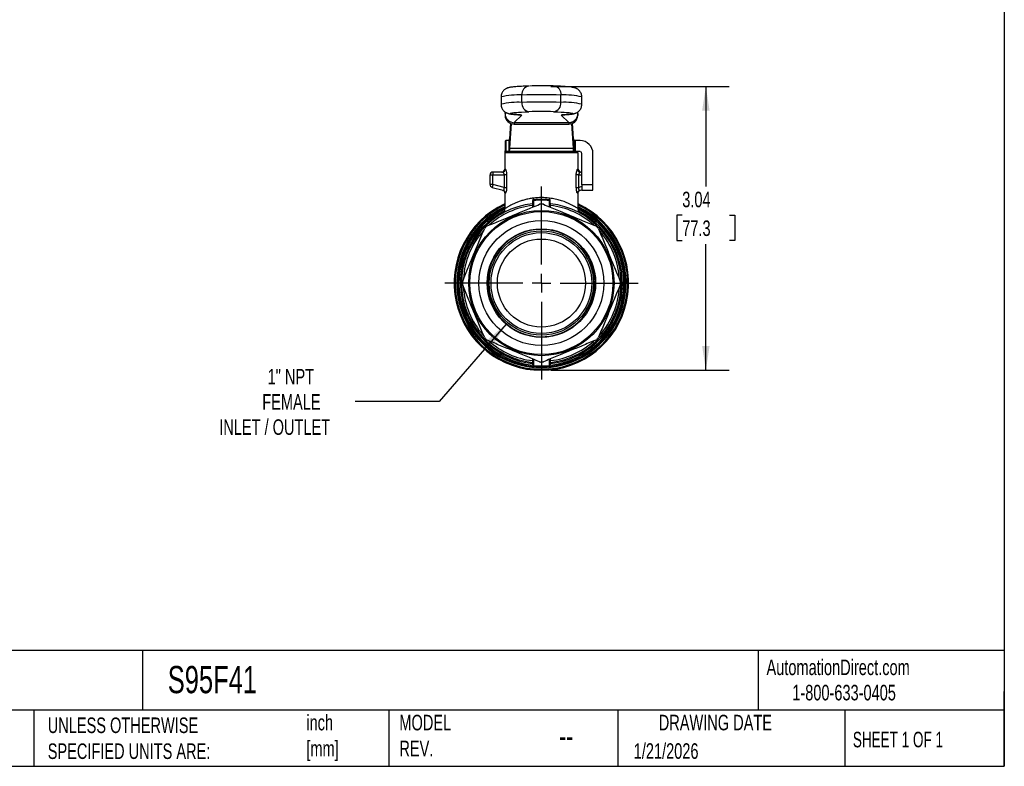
# Model space of a CAD drawing. Header units: inches. Extents: x 0.5 to 21.5, y 0.5 to 16.5.
# Tile 7 of 11: x 10.9 to 21.5, y 0.5 to 8.5. Entities that reach past the tile are written whole.
import ezdxf

# ---------------------------------------------------------------- set-up
doc = ezdxf.new("R2010")
doc.units = ezdxf.units.IN
doc.header["$LTSCALE"] = 2
doc.header["$MEASUREMENT"] = 0
doc.linetypes.add('SLD-Center', pattern=[0.75, 0.6, -0.05, 0.05, -0.05])
doc.linetypes.add('SLD-Solid', pattern=[0])
doc.layers.add('CENTER', color=40, linetype='SLD-Center')
doc.layers.add('DIMENSIONS', color=140, linetype='SLD-Solid', lineweight=25)
doc.layers.add('TEXT', color=140, linetype='SLD-Solid', lineweight=25)
doc.styles.add('SLDTEXTSTYLE0', font='TXT', dxfattribs={"width": 0.7})
doc.styles.add('SLDTEXTSTYLE1', font='TXT', dxfattribs={"width": 0.65})
doc.dimstyles.new('SLDDIMSTYLE1', dxfattribs={"dimtxt": 0.169922, "dimasz": 0.26, "dimexe": 0, "dimexo": 0.0625, "dimgap": 0.04248, "dimtad": 0, "dimtih": 1, "dimtoh": 1, "dimrnd": 1e-09, "dimzin": 12, "dimdsep": 46, "dimtxsty": 'SLDTEXTSTYLE0', "dimsah": 1, "dimcen": 0.09, "dimadec": 0, "dimazin": 3, "dimtfac": 1, "dimtofl": 0, "dimtmove": 0, "dimatfit": 3, "dimfxl": 0, "dimfrac": 2, "dimtolj": 1, "dimtzin": 12, "dimarcsym": 0})
doc.dimstyles.new('SLDDIMSTYLE2', dxfattribs={"dimtxt": 0.169922, "dimasz": 0.26, "dimexe": 0, "dimexo": 0.0625, "dimgap": 0.04248, "dimtad": 0, "dimtih": 1, "dimtoh": 1, "dimrnd": 1e-09, "dimzin": 12, "dimdsep": 46, "dimtxsty": 'SLDTEXTSTYLE0', "dimsah": 1, "dimcen": 0, "dimadec": 0, "dimazin": 3, "dimtfac": 1, "dimtofl": 0, "dimtmove": 0, "dimatfit": 3, "dimfxl": 0, "dimfrac": 2, "dimtolj": 1, "dimtzin": 12, "dimarcsym": 0})

# ---------------------------------------------------------------- blocks, each defined once
blk = doc.blocks.new('_D_4')
at = {"layer": 'DIMENSIONS'}
for p, q in [((16.161, 5.238), (15.445, 4.408)), ((15.445, 4.408), (14.546, 4.408))]:
    blk.add_line(p, q, dxfattribs=at)
blk.add_solid([(16.161, 5.238), (15.961, 5.068), (16.021, 5.015)], dxfattribs=at)
at = {"layer": 'DIMENSIONS', "attachment_point": 1, "style": 'SLDTEXTSTYLE0'}
for s, insert, char_height in [('1" NPT', (13.606, 4.758), 0.1667), ('FEMALE', (13.549, 4.488), 0.1667), ('INLET / OUTLET', (13.088, 4.218), 0.16667)]:
    blk.add_mtext(s, dxfattribs=dict(at, insert=insert, char_height=char_height))
blk = doc.blocks.new('_D_5')
at = {"layer": 'DIMENSIONS'}
for p, q in [((16.64, 7.785), (18.552, 7.785)), ((18.302, 7.785), (18.302, 6.713)), ((18.049, 6.405), (17.992, 6.405)), ((17.992, 6.405), (17.992, 6.135)), ((18.554, 6.405), (18.611, 6.405)), ((18.611, 6.405), (18.611, 6.135)), ((17.992, 6.135), (18.049, 6.135)), ((18.611, 6.135), (18.554, 6.135)), ((18.302, 4.743), (18.302, 6.096)), ((16.64, 4.743), (18.552, 4.743))]:
    blk.add_line(p, q, dxfattribs=at)
for points in [[(18.302, 7.785), (18.262, 7.525), (18.342, 7.525)], [(18.302, 4.743), (18.342, 5.003), (18.262, 5.003)]]:
    blk.add_solid(points, dxfattribs=at)
at = {"layer": 'DIMENSIONS', "char_height": 0.1667, "attachment_point": 1, "style": 'SLDTEXTSTYLE0'}
for s, insert in [('3.04', (18.049, 6.657)), ('77.3', (18.049, 6.349))]:
    blk.add_mtext(s, dxfattribs=dict(at, insert=insert))
blk = doc.blocks.new('SW_CENTERMARKSYMBOL_0')
at = {"layer": 'CENTER', "color": 0}
for p, q in [((0, 0.2), (0, 1.035)), ((-0.2, 0), (-1.035, 0)), ((0, 0), (-0.1, 0)), ((0, 0), (0, 0.1)), ((0, 0), (0, -0.1)), ((0, 0), (0.1, 0)), ((0.2, 0), (1.035, 0)), ((0, -0.2), (0, -1.035))]:
    blk.add_line(p, q, dxfattribs=at)

msp = doc.modelspace()

# ---------------------------------------------------------------- linework, layer by layer
for p, q in [((16.404, 7.789), (16.402, 7.789)), ((16.107, 7.672), (16.107, 7.593)), ((16.331, 7.614), (16.331, 7.693)), ((16.749, 7.614), (16.749, 7.693)), ((16.973, 7.593), (16.973, 7.672)), ((16.15, 7.495), (16.15, 7.511)), ((16.16, 7.505), (16.15, 7.495)), ((16.15, 7.495), (16.15, 7.473)), ((16.669, 7.514), (16.674, 7.514)), ((16.93, 7.495), (16.921, 7.505)), ((16.93, 7.495), (16.93, 7.511)), ((16.93, 7.495), (16.93, 7.473)), ((16.209, 7.39), (16.198, 7.225)), ((16.216, 7.387), (16.198, 7.123)), ((16.249, 7.397), (16.329, 7.478)), ((16.249, 7.397), (16.832, 7.397)), ((16.249, 7.397), (16.249, 7.382)), ((16.299, 7.481), (16.305, 7.481)), ((16.752, 7.478), (16.832, 7.397)), ((16.782, 7.481), (16.776, 7.481)), ((16.832, 7.397), (16.832, 7.382)), ((16.883, 7.123), (16.865, 7.387)), ((16.883, 7.225), (16.872, 7.39)), ((16.249, 7.382), (16.832, 7.382)), ((16.158, 7.204), (16.158, 7.086)), ((16.194, 7.204), (16.158, 7.204)), ((16.194, 7.204), (16.194, 7.086)), ((16.194, 7.086), (16.194, 7.204)), ((16.198, 7.225), (16.198, 7.123)), ((16.883, 7.123), (16.883, 7.225)), ((16.887, 7.204), (16.887, 7.086)), ((16.887, 7.204), (16.887, 7.086)), ((16.906, 7.204), (16.887, 7.204)), ((16.906, 7.086), (16.906, 7.204)), ((16.954, 7.204), (16.906, 7.204)), ((16.147, 7.074), (16.147, 6.899)), ((16.934, 7.074), (16.147, 7.074)), ((16.194, 7.086), (16.158, 7.086)), ((16.887, 7.086), (16.194, 7.086)), ((16.198, 7.123), (16.883, 7.123)), ((16.325, 7.078), (16.325, 7.074)), ((16.325, 7.078), (16.756, 7.078)), ((16.756, 7.074), (16.756, 7.078)), ((16.906, 7.086), (16.887, 7.086)), ((16.954, 7.086), (16.906, 7.086)), ((16.934, 6.899), (16.934, 7.074)), ((16.973, 6.731), (16.973, 7.066)), ((17.091, 6.731), (17.091, 7.066)), ((16.021, 6.867), (16.021, 6.836)), ((16.123, 6.867), (16.021, 6.867)), ((16.154, 6.899), (16.147, 6.899)), ((16.934, 6.899), (16.926, 6.899)), ((16.973, 6.867), (16.957, 6.867)), ((15.989, 6.836), (15.989, 6.734)), ((15.989, 6.836), (16.021, 6.836)), ((16.021, 6.734), (16.021, 6.836)), ((16.021, 6.836), (16.141, 6.836)), ((16.141, 6.836), (16.141, 6.702)), ((16.17, 6.702), (16.17, 6.836)), ((16.91, 6.836), (16.91, 6.702)), ((16.94, 6.702), (16.94, 6.836)), ((16.94, 6.836), (16.973, 6.836)), ((16.021, 6.734), (15.989, 6.734)), ((16.021, 6.734), (16.012, 6.703)), ((16.012, 6.703), (16.131, 6.672)), ((16.141, 6.702), (16.021, 6.734)), ((16.973, 6.711), (16.94, 6.702)), ((16.949, 6.672), (16.973, 6.678)), ((16.973, 6.731), (16.973, 6.672)), ((17.091, 6.731), (16.973, 6.731)), ((16.973, 6.672), (17.091, 6.672)), ((17.091, 6.672), (17.091, 6.731)), ((16.147, 6.643), (16.147, 6.474)), ((16.452, 6.559), (16.452, 6.494)), ((16.459, 6.497), (16.459, 6.566)), ((16.622, 6.566), (16.622, 6.497)), ((16.629, 6.494), (16.629, 6.559)), ((16.934, 6.474), (16.934, 6.643)), ((16.444, 6.509), (16.444, 6.491)), ((16.636, 6.491), (16.636, 6.509)), ((16.077, 6.023), (16.075, 6.024)), ((16.08, 6.022), (16.077, 6.023)), ((15.964, 5.713), (15.962, 5.714)), ((15.964, 5.713), (15.967, 5.712)), ((16.444, 4.866), (16.444, 4.847)), ((16.452, 4.863), (16.452, 4.797)), ((16.459, 4.79), (16.459, 4.86)), ((16.622, 4.86), (16.622, 4.79)), ((16.629, 4.797), (16.629, 4.863)), ((16.636, 4.847), (16.636, 4.866))]:
    msp.add_line(p, q)
at = {"flags": 128}
for points in [[(16.305, 7.481), (16.276, 7.483), (16.251, 7.485), (16.232, 7.488), (16.218, 7.49), (16.209, 7.492), (16.206, 7.494), (16.208, 7.497), (16.215, 7.499), (16.227, 7.501), (16.245, 7.504), (16.268, 7.506), (16.295, 7.508), (16.328, 7.51), (16.365, 7.512), (16.406, 7.514)], [(16.674, 7.514), (16.716, 7.512), (16.753, 7.51), (16.785, 7.508), (16.813, 7.506), (16.836, 7.504), (16.853, 7.501), (16.866, 7.499), (16.873, 7.497), (16.875, 7.494), (16.871, 7.492), (16.863, 7.49), (16.848, 7.488), (16.829, 7.485), (16.805, 7.483), (16.776, 7.481)], [(16.301, 7.481), (16.309, 7.48), (16.329, 7.478)], [(16.752, 7.478), (16.771, 7.48), (16.772, 7.48)], [(16.444, 4.816), (16.444, 4.807), (16.444, 4.8)], [(16.636, 4.8), (16.636, 4.809), (16.636, 4.816)]]:
    msp.add_lwpolyline(points, dxfattribs=at)
for radius in [0.778, 0.766, 0.669, 0.581, 0.559, 0.54, 0.472]:
    msp.add_circle((16.54, 5.678), radius)
for centre, radius, start, end in [((16.418, 7.703), 0.0871, 100.4817, 186.9076), ((16.542, 3.56), 4.231, 88.7199, 91.7736), ((16.663, 7.703), 0.0871, 353.0924, 79.5186), ((16.298, 6.846), 0.848, 87.7308, 103.0059), ((16.298, 6.767), 0.848, 87.7308, 103.0058), ((16.54, 1.408), 6.288, 88.0973, 91.9027), ((16.54, 1.329), 6.288, 88.0973, 91.9027), ((16.423, 7.604), 0.0921, 173.7286, 259.359), ((16.657, 7.604), 0.0921, 280.641, 6.2714), ((16.783, 6.846), 0.848, 76.9941, 92.2692), ((16.783, 6.767), 0.848, 76.9943, 92.2691), ((16.541, 3.497), 4.019, 88.1719, 91.921), ((16.309, 7.43), 0.0515, 68.1692, 94.9042), ((16.771, 7.43), 0.0515, 85.0958, 111.8308), ((16.835, 7.477), 0.0951, 267.8878, 357.6813), ((16.954, 7.066), 0.138, 0, 90), ((16.333, 7.078), 0.00787, 90, 180), ((16.748, 7.078), 0.00787, 0, 90), ((16.954, 7.066), 0.0197, 0, 90), ((16.021, 6.836), 0.0315, 90, 180), ((16.115, 6.899), 0.0315, 270, 0), ((16.965, 6.899), 0.0315, 180, 270), ((16.021, 6.734), 0.0315, 180, 255), ((16.421, 6.558), 0.047, 40.0113, 40.965), ((16.659, 6.558), 0.047, 139.035, 139.9887), ((16.54, 5.678), 0.935, 114.9011, 270), ((16.54, 5.678), 0.924, 115.2336, 270), ((16.54, 5.678), 0.907, 115.72, 64.28), ((16.54, 5.678), 0.896, 116.0758, 264.7841), ((16.54, 5.678), 0.884, 116.4861, 263.7763), ((16.54, 5.678), 0.868, 117.5769, 263.6594), ((16.54, 5.678), 0.856, 96.4086, 263.5914), ((16.54, 5.678), 0.837, 96.5894, 132.0212), ((16.54, 5.678), 0.846, 89.5542, 90.4458), ((16.54, 5.678), 0.935, 270, 65.0989), ((16.54, 5.678), 0.924, 270, 64.7664), ((16.54, 5.678), 0.896, 275.2159, 63.9242), ((16.54, 5.678), 0.856, 276.4086, 83.5914), ((16.54, 5.678), 0.837, 47.7996, 83.4106), ((16.54, 5.678), 0.884, 276.2237, 63.4187), ((16.54, 5.678), 0.868, 276.3406, 62.4479), ((16.54, 5.678), 0.837, 138.0287, 176.9249), ((16.54, 5.678), 0.846, 134.5542, 135.4458), ((16.54, 5.678), 0.575, 176.6271, 143.3023), ((16.54, 5.678), 0.846, 44.5542, 45.4458), ((16.54, 5.678), 0.837, 2.9228, 41.8492), ((16.54, 5.678), 0.58, 143.4288, 176.4538), ((16.54, 5.678), 0.577, 143.3668, 176.5386), ((16.54, 5.678), 0.846, 179.5542, 180.4458), ((16.54, 5.678), 0.837, 182.9228, 221.8492), ((16.54, 5.678), 0.837, 318.0287, 356.9249), ((16.54, 5.678), 0.846, 359.5542, 0.4458), ((16.54, 5.678), 0.846, 224.5542, 225.4458), ((16.54, 5.678), 0.846, 314.5542, 315.4458), ((16.54, 5.678), 0.837, 227.7996, 263.4106), ((16.54, 5.678), 0.837, 276.5894, 312.0212), ((16.54, 5.678), 0.846, 269.5542, 270.4458)]:
    msp.add_arc(centre, radius, start, end)
for centre, ratio in [((16.249, 7.495), 0.998796), ((16.249, 7.473), 0.925509)]:
    msp.add_ellipse(centre, major_axis=(0.0985, 0), ratio=ratio, start_param=3.141593, end_param=4.712389)
for points, knots in [([(16.402, 7.789), (16.395, 7.789), (16.375, 7.788), (16.343, 7.786), (16.31, 7.785), (16.279, 7.783), (16.253, 7.78), (16.229, 7.778), (16.21, 7.776), (16.196, 7.773), (16.184, 7.77), (16.174, 7.767), (16.164, 7.762), (16.153, 7.756), (16.141, 7.747), (16.129, 7.735), (16.119, 7.72), (16.111, 7.702), (16.107, 7.685), (16.108, 7.675), (16.108, 7.672)], [0, 0, 0, 0, 0.048073, 0.140353, 0.232989, 0.326327, 0.420874, 0.51775, 0.620032, 0.69373, 0.7472, 0.779828, 0.809242, 0.83684, 0.864338, 0.89287, 0.922633, 0.953167, 0.984111, 1, 1, 1, 1]), ([(16.678, 7.789), (16.675, 7.789), (16.664, 7.79), (16.651, 7.79), (16.641, 7.79), (16.639, 7.79)], [0, 0, 0, 0, 0.2953101, 0.8732627, 1, 1, 1, 1]), ([(16.973, 7.672), (16.973, 7.676), (16.973, 7.687), (16.969, 7.703), (16.961, 7.721), (16.951, 7.735), (16.941, 7.746), (16.93, 7.755), (16.919, 7.761), (16.91, 7.765), (16.901, 7.769), (16.891, 7.771), (16.88, 7.774), (16.866, 7.776), (16.847, 7.779), (16.822, 7.781), (16.794, 7.783), (16.762, 7.785), (16.727, 7.787), (16.698, 7.788), (16.682, 7.789), (16.678, 7.789)], [0, 0, 0, 0, 0.0188566, 0.0502222, 0.0794673, 0.1070804, 0.1333432, 0.1585745, 0.1836455, 0.2100558, 0.2399658, 0.2768851, 0.3267045, 0.403476, 0.503958, 0.5982774, 0.6982619, 0.7940419, 0.8879364, 0.975443, 1, 1, 1, 1]), ([(16.108, 7.593), (16.108, 7.589), (16.107, 7.579), (16.112, 7.562), (16.119, 7.545), (16.129, 7.53), (16.14, 7.519), (16.151, 7.51), (16.161, 7.504), (16.171, 7.5), (16.18, 7.496), (16.189, 7.494), (16.2, 7.491), (16.214, 7.489), (16.234, 7.487), (16.258, 7.484), (16.28, 7.482), (16.295, 7.482), (16.299, 7.481)], [0, 0, 0, 0, 0.024814, 0.06773, 0.107731, 0.145492, 0.181403, 0.215891, 0.250123, 0.286142, 0.326862, 0.377038, 0.444612, 0.548343, 0.686248, 0.815198, 0.95192, 1, 1, 1, 1]), ([(16.782, 7.481), (16.787, 7.482), (16.802, 7.483), (16.825, 7.484), (16.849, 7.487), (16.869, 7.489), (16.884, 7.492), (16.897, 7.495), (16.907, 7.499), (16.917, 7.503), (16.928, 7.509), (16.94, 7.518), (16.952, 7.53), (16.962, 7.546), (16.969, 7.564), (16.973, 7.58), (16.973, 7.59), (16.973, 7.593)], [0, 0, 0, 0, 0.065844, 0.195382, 0.327254, 0.465816, 0.585175, 0.655701, 0.700254, 0.740335, 0.778017, 0.815594, 0.854614, 0.895302, 0.93703, 0.979309, 1, 1, 1, 1]), ([(16.832, 7.397), (16.834, 7.397), (16.838, 7.397), (16.844, 7.398), (16.85, 7.399), (16.855, 7.4), (16.861, 7.401), (16.866, 7.403), (16.871, 7.405), (16.875, 7.407), (16.879, 7.409), (16.883, 7.411), (16.887, 7.414), (16.89, 7.416), (16.893, 7.419), (16.896, 7.421), (16.899, 7.423), (16.901, 7.425), (16.905, 7.429), (16.911, 7.436), (16.918, 7.447), (16.923, 7.458), (16.927, 7.471), (16.93, 7.483), (16.93, 7.491), (16.93, 7.495)], [0, 0, 0, 0, 0.040609, 0.079971, 0.118087, 0.154956, 0.190579, 0.224954, 0.258083, 0.289965, 0.3206, 0.349989, 0.37813, 0.405025, 0.430673, 0.455074, 0.478228, 0.500135, 0.500246, 0.587339, 0.672909, 0.75696, 0.83949, 0.920504, 1, 1, 1, 1]), ([(16.299, 7.481), (16.301, 7.481), (16.305, 7.481), (16.309, 7.48), (16.309, 7.48), (16.309, 7.48)], [0, 0, 0, 0, 0.337854, 0.77234, 1, 1, 1, 1]), ([(16.772, 7.48), (16.772, 7.48), (16.772, 7.48), (16.776, 7.481), (16.78, 7.481), (16.782, 7.481)], [0, 0, 0, 0, 0.252745, 0.645323, 1, 1, 1, 1]), ([(16.153, 7.074), (16.153, 7.085), (16.154, 7.109), (16.154, 7.143), (16.155, 7.175), (16.156, 7.199), (16.157, 7.202), (16.158, 7.204)], [0, 0, 0, 0, 0.155824, 0.349546, 0.543259, 0.771594, 1, 1, 1, 1]), ([(16.194, 7.204), (16.194, 7.204), (16.195, 7.206), (16.196, 7.213), (16.197, 7.218), (16.198, 7.225)], [0, 0, 0, 0, 0.1032592, 0.1032592, 0.2065183, 0.2065183, 0.2065183, 0.2065183]), ([(16.194, 7.204), (16.194, 7.204), (16.194, 7.204), (16.194, 7.204), (16.194, 7.204), (16.194, 7.204)], [0, 0, 0, 0, 0.001714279, 0.001714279, 0.003428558, 0.003428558, 0.003428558, 0.003428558]), ([(16.883, 7.225), (16.884, 7.218), (16.884, 7.213), (16.885, 7.206), (16.886, 7.204), (16.887, 7.204)], [0, 0, 0, 0, 0.1032592, 0.1032592, 0.2065183, 0.2065183, 0.2065183, 0.2065183]), ([(16.887, 7.204), (16.887, 7.204), (16.887, 7.204), (16.887, 7.204), (16.887, 7.204), (16.887, 7.204)], [0, 0, 0, 0, 0.001719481, 0.001719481, 0.003444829, 0.003444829, 0.003444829, 0.003444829]), ([(16.158, 7.086), (16.157, 7.085), (16.156, 7.084), (16.155, 7.08), (16.154, 7.075), (16.154, 7.074)], [0, 0, 0, 0, 0.380818, 0.76157, 1, 1, 1, 1]), ([(16.198, 7.123), (16.197, 7.111), (16.196, 7.102), (16.195, 7.089), (16.194, 7.086), (16.194, 7.086)], [0, 0, 0, 0, 0.1805755, 0.1805755, 0.361151, 0.361151, 0.361151, 0.361151]), ([(16.194, 7.086), (16.194, 7.086), (16.194, 7.086), (16.194, 7.086), (16.194, 7.086), (16.194, 7.086)], [0, 0, 0, 0, 0.002996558, 0.002996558, 0.005993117, 0.005993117, 0.005993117, 0.005993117]), ([(16.887, 7.086), (16.886, 7.086), (16.885, 7.089), (16.884, 7.102), (16.884, 7.111), (16.883, 7.123)], [0, 0, 0, 0, 0.1805755, 0.1805755, 0.361151, 0.361151, 0.361151, 0.361151]), ([(16.887, 7.086), (16.887, 7.086), (16.887, 7.086), (16.887, 7.086), (16.887, 7.086), (16.887, 7.086)], [0, 0, 0, 0, 0.003036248, 0.003036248, 0.006077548, 0.006077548, 0.006077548, 0.006077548]), ([(16.123, 6.867), (16.131, 6.867), (16.139, 6.871), (16.151, 6.882), (16.154, 6.89), (16.154, 6.899)], [0, 0, 0, 0, 0.5, 0.5, 1, 1, 1, 1]), ([(16.141, 6.836), (16.141, 6.837), (16.141, 6.839), (16.14, 6.842), (16.14, 6.845), (16.139, 6.849), (16.137, 6.853), (16.135, 6.858), (16.132, 6.862), (16.129, 6.865), (16.126, 6.867), (16.124, 6.867), (16.123, 6.867)], [0, 0, 0, 0, 0.056923, 0.115367, 0.175598, 0.237862, 0.351978, 0.485804, 0.576614, 0.744215, 0.888172, 1, 1, 1, 1]), ([(16.17, 6.836), (16.17, 6.845), (16.169, 6.864), (16.162, 6.891), (16.157, 6.899), (16.154, 6.899)], [0, 0, 0, 0, 0.0727269, 0.1454538, 0.2545442, 0.2545442, 0.2545442, 0.2545442]), ([(16.926, 6.899), (16.923, 6.899), (16.915, 6.883), (16.91, 6.85), (16.91, 6.836)], [0, 0, 0, 0, 0.1455002, 0.2546253, 0.2546253, 0.2546253, 0.2546253]), ([(16.926, 6.899), (16.926, 6.89), (16.93, 6.882), (16.941, 6.871), (16.949, 6.867), (16.957, 6.867)], [0, 0, 0, 0, 0.5, 0.5, 1, 1, 1, 1]), ([(16.957, 6.867), (16.957, 6.867), (16.956, 6.867), (16.954, 6.866), (16.951, 6.865), (16.949, 6.862), (16.947, 6.859), (16.945, 6.856), (16.943, 6.853), (16.941, 6.847), (16.94, 6.841), (16.94, 6.837), (16.94, 6.836)], [0, 0, 0, 0, 0.069388, 0.154004, 0.253882, 0.413946, 0.50974, 0.514735, 0.655453, 0.782484, 0.896861, 1, 1, 1, 1]), ([(16.17, 6.836), (16.168, 6.836), (16.164, 6.836), (16.154, 6.836), (16.147, 6.836), (16.141, 6.836)], [0, 0, 0, 0, 0.5, 0.5, 1, 1, 1, 1]), ([(16.94, 6.836), (16.933, 6.836), (16.927, 6.836), (16.916, 6.836), (16.912, 6.836), (16.91, 6.836)], [0, 0, 0, 0, 0.5, 0.5, 1, 1, 1, 1]), ([(16.123, 6.674), (16.126, 6.672), (16.133, 6.67), (16.141, 6.663), (16.146, 6.654), (16.146, 6.647), (16.147, 6.643)], [0, 0, 0, 0, 0.250089, 0.5, 0.749913, 1, 1, 1, 1]), ([(16.131, 6.672), (16.132, 6.671), (16.133, 6.671), (16.134, 6.672), (16.135, 6.672), (16.137, 6.673), (16.138, 6.674), (16.139, 6.675), (16.14, 6.677), (16.14, 6.678), (16.141, 6.68), (16.142, 6.683), (16.142, 6.689), (16.142, 6.695), (16.141, 6.699), (16.141, 6.702)], [0, 0, 0, 0, 0.074982, 0.146272, 0.213927, 0.278013, 0.33861, 0.395812, 0.449728, 0.500493, 0.50111, 0.623623, 0.745837, 0.870448, 1, 1, 1, 1]), ([(16.141, 6.702), (16.147, 6.702), (16.154, 6.702), (16.164, 6.702), (16.168, 6.702), (16.17, 6.702)], [0, 0, 0, 0, 0.5, 0.5, 1, 1, 1, 1]), ([(16.154, 6.641), (16.157, 6.64), (16.162, 6.647), (16.169, 6.673), (16.17, 6.692), (16.17, 6.702)], [0, 0, 0, 0, 0.1082701, 0.1804501, 0.2526302, 0.2526302, 0.2526302, 0.2526302]), ([(16.91, 6.702), (16.91, 6.692), (16.912, 6.673), (16.918, 6.647), (16.924, 6.64), (16.926, 6.641)], [0, 0, 0, 0, 0.0721627, 0.1443254, 0.2525694, 0.2525694, 0.2525694, 0.2525694]), ([(16.91, 6.702), (16.912, 6.702), (16.916, 6.702), (16.927, 6.702), (16.933, 6.702), (16.94, 6.702)], [0, 0, 0, 0, 0.5, 0.5, 1, 1, 1, 1]), ([(16.934, 6.643), (16.934, 6.647), (16.935, 6.654), (16.94, 6.663), (16.948, 6.67), (16.954, 6.672), (16.957, 6.674)], [0, 0, 0, 0, 0.250087, 0.5, 0.749911, 1, 1, 1, 1]), ([(16.94, 6.702), (16.94, 6.7), (16.939, 6.698), (16.939, 6.695), (16.938, 6.692), (16.938, 6.689), (16.939, 6.686), (16.939, 6.683), (16.939, 6.681), (16.94, 6.679), (16.941, 6.677), (16.942, 6.675), (16.944, 6.673), (16.947, 6.671), (16.948, 6.671), (16.949, 6.672)], [0, 0, 0, 0, 0.065556, 0.129586, 0.192381, 0.254252, 0.315521, 0.376521, 0.437591, 0.499067, 0.499659, 0.604285, 0.722045, 0.853756, 1, 1, 1, 1]), ([(16.452, 6.588), (16.437, 6.586), (16.406, 6.581), (16.362, 6.57), (16.321, 6.559), (16.283, 6.545), (16.25, 6.53), (16.223, 6.518), (16.202, 6.507), (16.187, 6.499), (16.174, 6.491), (16.164, 6.485), (16.155, 6.479), (16.149, 6.475), (16.146, 6.473), (16.147, 6.474), (16.147, 6.474)], [0, 0, 0, 0, 0.086648, 0.178358, 0.267766, 0.357983, 0.447884, 0.537638, 0.603996, 0.66356, 0.716358, 0.779463, 0.84091, 0.900822, 0.988065, 1, 1, 1, 1]), ([(16.446, 6.56), (16.446, 6.551), (16.446, 6.535), (16.445, 6.529), (16.445, 6.529)], [0, 0, 0, 0, 0.0702546, 0.1405078, 0.1405078, 0.1405078, 0.1405078]), ([(16.457, 6.588), (16.455, 6.586), (16.452, 6.582), (16.447, 6.573), (16.446, 6.565), (16.446, 6.56)], [-0.07228077, -0.07228077, -0.07228077, -0.07228077, -0.05162912, -0.03614038, 0, 0, 0, 0]), ([(16.452, 6.564), (16.452, 6.563), (16.45, 6.561), (16.447, 6.561), (16.446, 6.56)], [0, 0, 0, 0, 0.571429, 1, 1, 1, 1]), ([(16.452, 6.564), (16.452, 6.567), (16.452, 6.571), (16.455, 6.58), (16.456, 6.585), (16.457, 6.588)], [-0.07228077, -0.07228077, -0.07228077, -0.07228077, -0.03614038, -0.02065165, 0, 0, 0, 0]), ([(16.459, 6.57), (16.457, 6.57), (16.453, 6.568), (16.452, 6.564), (16.452, 6.562)], [0, 0, 0, 0, 0.428571, 1, 1, 1, 1]), ([(16.459, 6.566), (16.457, 6.566), (16.455, 6.565), (16.452, 6.563), (16.452, 6.561), (16.452, 6.559)], [0, 0, 0, 0, 0.5, 0.5, 1, 1, 1, 1]), ([(16.457, 6.588), (16.458, 6.588), (16.458, 6.589), (16.458, 6.589), (16.458, 6.589), (16.458, 6.589)], [-0.003647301, -0.003647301, -0.003647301, -0.003647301, -0.000498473, -0.000498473, 0, 0, 0, 0]), ([(16.459, 6.57), (16.458, 6.57), (16.458, 6.575), (16.458, 6.585), (16.458, 6.589)], [0, 0, 0, 0, 0.0620979, 0.1086713, 0.1086713, 0.1086713, 0.1086713]), ([(16.623, 6.589), (16.623, 6.586), (16.623, 6.581), (16.623, 6.572), (16.622, 6.57), (16.622, 6.57)], [0, 0, 0, 0, 0.031049, 0.0620979, 0.1086713, 0.1086713, 0.1086713, 0.1086713]), ([(16.622, 6.57), (16.624, 6.57), (16.625, 6.569), (16.628, 6.566), (16.629, 6.564), (16.629, 6.562)], [0, 0, 0, 0, 0.5, 0.5, 1, 1, 1, 1]), ([(16.622, 6.566), (16.623, 6.566), (16.627, 6.565), (16.629, 6.561), (16.629, 6.559)], [0, 0, 0, 0, 0.428571, 1, 1, 1, 1]), ([(16.623, 6.589), (16.623, 6.589), (16.623, 6.589), (16.623, 6.589), (16.623, 6.588), (16.623, 6.588)], [-0.000498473, -0.000498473, -0.000498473, -0.000498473, 0, 0, 0.003148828, 0.003148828, 0.003148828, 0.003148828]), ([(16.623, 6.588), (16.624, 6.585), (16.626, 6.58), (16.628, 6.571), (16.629, 6.567), (16.629, 6.564)], [0, 0, 0, 0, 0.02065165, 0.03614038, 0.07228077, 0.07228077, 0.07228077, 0.07228077]), ([(16.635, 6.56), (16.635, 6.565), (16.633, 6.573), (16.629, 6.582), (16.626, 6.586), (16.624, 6.588)], [0, 0, 0, 0, 0.03614038, 0.05162912, 0.07228077, 0.07228077, 0.07228077, 0.07228077]), ([(16.934, 6.474), (16.934, 6.474), (16.935, 6.473), (16.931, 6.476), (16.922, 6.482), (16.906, 6.491), (16.886, 6.503), (16.861, 6.516), (16.831, 6.531), (16.8, 6.544), (16.771, 6.555), (16.744, 6.563), (16.717, 6.571), (16.689, 6.578), (16.659, 6.584), (16.639, 6.586), (16.629, 6.588)], [0, 0, 0, 0, 0.010486, 0.097911, 0.187821, 0.280645, 0.37018, 0.46048, 0.550762, 0.640928, 0.707454, 0.767358, 0.820661, 0.883279, 0.943035, 1, 1, 1, 1]), ([(16.635, 6.56), (16.633, 6.561), (16.63, 6.561), (16.629, 6.563), (16.629, 6.564)], [0, 0, 0, 0, 0.428571, 1, 1, 1, 1]), ([(15.959, 6.29), (16.009, 6.31), (16.056, 6.33), (16.149, 6.368), (16.194, 6.387), (16.284, 6.424), (16.329, 6.443), (16.422, 6.481), (16.469, 6.501), (16.519, 6.522)], [0, 0, 0, 0, 0.25, 0.25, 0.5, 0.5, 0.75, 0.75, 1, 1, 1, 1]), ([(16.147, 6.474), (16.146, 6.47), (16.146, 6.466), (16.145, 6.461), (16.145, 6.458), (16.144, 6.456), (16.143, 6.452), (16.141, 6.449), (16.139, 6.443), (16.137, 6.44), (16.138, 6.439), (16.139, 6.439)], [0, 0, 0, 0, 0.119082, 0.146318, 0.173165, 0.20109, 0.232202, 0.312914, 0.427914, 0.762507, 1, 1, 1, 1]), ([(16.452, 6.513), (16.452, 6.512), (16.45, 6.51), (16.447, 6.509), (16.444, 6.509)], [0, 0, 0, 0, 0.428571, 1, 1, 1, 1]), ([(16.452, 6.537), (16.452, 6.535), (16.45, 6.531), (16.447, 6.529), (16.445, 6.529)], [0, 0, 0, 0, 0.428571, 1, 1, 1, 1]), ([(16.562, 6.522), (16.612, 6.501), (16.659, 6.481), (16.752, 6.443), (16.797, 6.424), (16.887, 6.387), (16.932, 6.368), (17.024, 6.33), (17.072, 6.31), (17.122, 6.29)], [0, 0, 0, 0, 0.25, 0.25, 0.5, 0.5, 0.75, 0.75, 1, 1, 1, 1]), ([(16.636, 6.529), (16.634, 6.529), (16.63, 6.531), (16.629, 6.535), (16.629, 6.537)], [0, 0, 0, 0, 0.571429, 1, 1, 1, 1]), ([(16.636, 6.509), (16.634, 6.509), (16.63, 6.51), (16.629, 6.512), (16.629, 6.513)], [0, 0, 0, 0, 0.571429, 1, 1, 1, 1]), ([(16.964, 6.422), (16.959, 6.425), (16.951, 6.431), (16.941, 6.444), (16.935, 6.458), (16.934, 6.469), (16.934, 6.474)], [0, 0, 0, 0, 0.2501044, 0.50008, 0.7499377, 1, 1, 1, 1]), ([(15.697, 5.699), (15.718, 5.749), (15.737, 5.797), (15.775, 5.889), (15.794, 5.934), (15.831, 6.025), (15.85, 6.07), (15.888, 6.162), (15.908, 6.209), (15.929, 6.259)], [0, 0, 0, 0, 0.25, 0.25, 0.5, 0.5, 0.75, 0.75, 1, 1, 1, 1]), ([(17.152, 6.259), (17.172, 6.209), (17.192, 6.162), (17.23, 6.07), (17.249, 6.025), (17.286, 5.934), (17.305, 5.889), (17.343, 5.797), (17.363, 5.749), (17.384, 5.699)], [0, 0, 0, 0, 0.25, 0.25, 0.5, 0.5, 0.75, 0.75, 1, 1, 1, 1]), ([(15.929, 5.097), (15.908, 5.147), (15.888, 5.194), (15.85, 5.287), (15.831, 5.332), (15.794, 5.422), (15.775, 5.467), (15.737, 5.559), (15.718, 5.607), (15.697, 5.657)], [0, 0, 0, 0, 0.25, 0.25, 0.5, 0.5, 0.75, 0.75, 1, 1, 1, 1]), ([(17.384, 5.657), (17.363, 5.607), (17.343, 5.559), (17.305, 5.467), (17.286, 5.422), (17.249, 5.332), (17.23, 5.287), (17.192, 5.194), (17.172, 5.147), (17.152, 5.097)], [0, 0, 0, 0, 0.25, 0.25, 0.5, 0.5, 0.75, 0.75, 1, 1, 1, 1]), ([(16.519, 4.835), (16.469, 4.855), (16.422, 4.875), (16.329, 4.913), (16.284, 4.932), (16.194, 4.969), (16.149, 4.988), (16.056, 5.026), (16.009, 5.046), (15.959, 5.067)], [0, 0, 0, 0, 0.25, 0.25, 0.5, 0.5, 0.75, 0.75, 1, 1, 1, 1]), ([(17.122, 5.067), (17.072, 5.046), (17.024, 5.026), (16.932, 4.988), (16.887, 4.969), (16.797, 4.932), (16.752, 4.913), (16.659, 4.875), (16.612, 4.855), (16.562, 4.835)], [0, 0, 0, 0, 0.25, 0.25, 0.5, 0.5, 0.75, 0.75, 1, 1, 1, 1]), ([(16.444, 4.847), (16.447, 4.847), (16.45, 4.846), (16.452, 4.844), (16.452, 4.843)], [0, 0, 0, 0, 0.571429, 1, 1, 1, 1]), ([(16.444, 4.816), (16.446, 4.816), (16.45, 4.814), (16.452, 4.812), (16.452, 4.81)], [0, 0, 0, 0, 0.428571, 1, 1, 1, 1]), ([(16.444, 4.8), (16.447, 4.799), (16.45, 4.798), (16.452, 4.795), (16.452, 4.794)], [0, 0, 0, 0, 0.571429, 1, 1, 1, 1]), ([(16.452, 4.794), (16.452, 4.795), (16.45, 4.798), (16.446, 4.799), (16.444, 4.799)], [0, 0, 0, 0, 0.571429, 1, 1, 1, 1]), ([(16.444, 4.799), (16.445, 4.791), (16.452, 4.787), (16.459, 4.786), (16.459, 4.786), (16.459, 4.786)], [0.0012214, 0.0012214, 0.0012214, 0.0012214, 0.1035212, 0.1035212, 0.1040877, 0.1040877, 0.1040877, 0.1040877]), ([(16.445, 4.827), (16.447, 4.827), (16.45, 4.825), (16.452, 4.821), (16.452, 4.819)], [0, 0, 0, 0, 0.571429, 1, 1, 1, 1]), ([(16.459, 4.79), (16.457, 4.79), (16.453, 4.791), (16.452, 4.795), (16.452, 4.797)], [0, 0, 0, 0, 0.428571, 1, 1, 1, 1]), ([(16.452, 4.794), (16.452, 4.792), (16.453, 4.788), (16.457, 4.786), (16.459, 4.786)], [0, 0, 0, 0, 0.571429, 1, 1, 1, 1]), ([(16.629, 4.797), (16.629, 4.795), (16.628, 4.792), (16.624, 4.79), (16.622, 4.79)], [0, 0, 0, 0, 0.428571, 1, 1, 1, 1]), ([(16.622, 4.786), (16.624, 4.786), (16.628, 4.788), (16.629, 4.792), (16.629, 4.794)], [0, 0, 0, 0, 0.571429, 1, 1, 1, 1]), ([(16.624, 4.787), (16.627, 4.788), (16.631, 4.789), (16.635, 4.794), (16.636, 4.797), (16.636, 4.799)], [0, 0, 0, 0, 0.4398993, 0.7243562, 1, 1, 1, 1]), ([(16.629, 4.843), (16.629, 4.844), (16.63, 4.846), (16.634, 4.847), (16.636, 4.847)], [0, 0, 0, 0, 0.428571, 1, 1, 1, 1]), ([(16.629, 4.819), (16.629, 4.821), (16.63, 4.825), (16.634, 4.827), (16.636, 4.827)], [0, 0, 0, 0, 0.428571, 1, 1, 1, 1]), ([(16.629, 4.81), (16.629, 4.812), (16.631, 4.814), (16.634, 4.816), (16.636, 4.816)], [0, 0, 0, 0, 0.571429, 1, 1, 1, 1]), ([(16.629, 4.794), (16.629, 4.795), (16.63, 4.798), (16.634, 4.799), (16.636, 4.8)], [0, 0, 0, 0, 0.428571, 1, 1, 1, 1])]:
    msp.add_open_spline(points, degree=3, knots=knots)
for points in [[(16.154, 6.641), (16.154, 6.648), (16.15, 6.662), (16.138, 6.67), (16.131, 6.672)], [(16.949, 6.672), (16.943, 6.67), (16.931, 6.662), (16.926, 6.648), (16.926, 6.641)], [(16.147, 6.643), (16.147, 6.643), (16.149, 6.643), (16.154, 6.641)], [(16.457, 6.588), (16.455, 6.588), (16.453, 6.588), (16.452, 6.588)], [(16.452, 6.562), (16.452, 6.562), (16.452, 6.561), (16.452, 6.559)], [(16.458, 6.589), (16.458, 6.589), (16.457, 6.589), (16.457, 6.588)], [(16.623, 6.589), (16.568, 6.595), (16.512, 6.595), (16.458, 6.589)], [(16.622, 6.57), (16.568, 6.575), (16.513, 6.575), (16.459, 6.57)], [(16.459, 6.566), (16.513, 6.571), (16.568, 6.571), (16.622, 6.566)], [(16.459, 6.566), (16.459, 6.569), (16.459, 6.57), (16.459, 6.57)], [(16.622, 6.57), (16.622, 6.57), (16.622, 6.569), (16.622, 6.566)], [(16.624, 6.588), (16.623, 6.589), (16.623, 6.589), (16.623, 6.589)], [(16.624, 6.588), (16.625, 6.588), (16.627, 6.588), (16.629, 6.588)], [(16.629, 6.559), (16.629, 6.561), (16.629, 6.562), (16.629, 6.562)], [(16.636, 6.529), (16.636, 6.529), (16.635, 6.535), (16.635, 6.551), (16.635, 6.56)], [(16.926, 6.641), (16.931, 6.643), (16.934, 6.643), (16.934, 6.643)], [(16.445, 6.529), (16.445, 6.529), (16.445, 6.525), (16.444, 6.515), (16.444, 6.509)], [(16.534, 6.525), (16.529, 6.525), (16.524, 6.524), (16.519, 6.522)], [(16.562, 6.522), (16.557, 6.524), (16.552, 6.525), (16.547, 6.525)], [(16.636, 6.509), (16.636, 6.515), (16.636, 6.525), (16.636, 6.529), (16.636, 6.529)], [(15.937, 6.272), (15.934, 6.268), (15.931, 6.264), (15.929, 6.259)], [(15.959, 6.29), (15.954, 6.288), (15.95, 6.285), (15.946, 6.281)], [(17.134, 6.281), (17.13, 6.285), (17.126, 6.288), (17.122, 6.29)], [(17.152, 6.259), (17.15, 6.264), (17.147, 6.268), (17.143, 6.272)], [(15.697, 5.699), (15.695, 5.695), (15.694, 5.69), (15.694, 5.685)], [(17.387, 5.685), (17.387, 5.69), (17.386, 5.695), (17.384, 5.699)], [(15.694, 5.672), (15.694, 5.666), (15.695, 5.661), (15.697, 5.657)], [(17.384, 5.657), (17.386, 5.661), (17.387, 5.666), (17.387, 5.672)], [(15.929, 5.097), (15.931, 5.092), (15.934, 5.088), (15.937, 5.084)], [(15.946, 5.075), (15.95, 5.071), (15.954, 5.069), (15.959, 5.067)], [(17.122, 5.067), (17.126, 5.069), (17.13, 5.071), (17.134, 5.075)], [(17.143, 5.084), (17.147, 5.088), (17.15, 5.092), (17.152, 5.097)], [(16.444, 4.847), (16.444, 4.841), (16.445, 4.831), (16.445, 4.827), (16.445, 4.827)], [(16.445, 4.827), (16.445, 4.827), (16.445, 4.823), (16.444, 4.816)], [(16.444, 4.8), (16.444, 4.799), (16.444, 4.799), (16.444, 4.799)], [(16.452, 4.797), (16.452, 4.795), (16.452, 4.794), (16.452, 4.794)], [(16.622, 4.79), (16.568, 4.785), (16.513, 4.785), (16.459, 4.79)], [(16.459, 4.786), (16.459, 4.786), (16.459, 4.787), (16.459, 4.79)], [(16.459, 4.786), (16.513, 4.781), (16.568, 4.781), (16.622, 4.786)], [(16.519, 4.835), (16.524, 4.833), (16.529, 4.832), (16.534, 4.832)], [(16.547, 4.832), (16.552, 4.832), (16.557, 4.833), (16.562, 4.835)], [(16.622, 4.79), (16.622, 4.787), (16.622, 4.786), (16.622, 4.786)], [(16.636, 4.799), (16.632, 4.799), (16.629, 4.797), (16.629, 4.794)], [(16.629, 4.794), (16.629, 4.794), (16.629, 4.795), (16.629, 4.797)], [(16.636, 4.827), (16.636, 4.827), (16.636, 4.831), (16.636, 4.841), (16.636, 4.847)], [(16.636, 4.816), (16.636, 4.823), (16.636, 4.827), (16.636, 4.827)], [(16.636, 4.799), (16.636, 4.799), (16.636, 4.799), (16.636, 4.8)]]:
    msp.add_open_spline(points, degree=3)
at = {"layer": 'TEXT'}
for p, q in [((21.5, 16.5), (21.5, 0.5)), ((21.5, 1.742), (0.5, 1.742)), ((12.264, 1.742), (12.264, 1.1)), ((18.864, 1.742), (18.864, 1.1)), ((21.5, 0.5), (21.5, 1.3)), ((21.5, 1.1), (0.5, 1.1)), ((11.102, 1.1), (11.102, 0.5)), ((14.906, 1.1), (14.906, 0.5)), ((17.359, 1.1), (17.359, 0.5)), ((19.791, 1.1), (19.791, 0.5)), ((0.5, 0.5), (21.5, 0.5))]:
    msp.add_line(p, q, dxfattribs=at)

# ---------------------------------------------------------------- block references
at = {"layer": 'CENTER'}
msp.add_blockref('SW_CENTERMARKSYMBOL_0', (16.54, 5.678), dxfattribs=at)

# ---------------------------------------------------------------- texts
at = {"layer": 'TEXT'}
for s, insert, char_height, attachment_point, style in [('AutomationDirect.com', (18.952, 1.644), 0.16667, 1, 'SLDTEXTSTYLE0'), ('S95F41', (12.536, 1.575), 0.2917, 1, 'SLDTEXTSTYLE0'), ('1-800-633-0405', (19.228, 1.373), 0.16667, 1, 'SLDTEXTSTYLE0'), ('inch^J[mm]', (14.021, 1.052), 0.1667, 1, 'SLDTEXTSTYLE0'), ('MODEL ^JREV.', (15.018, 1.052), 0.16667, 1, 'SLDTEXTSTYLE0'), ('DRAWING DATE', (18.404, 1.052), 0.16667, 2, 'SLDTEXTSTYLE0'), ('UNLESS OTHERWISE ^JSPECIFIED UNITS ARE:', (11.25, 1.023), 0.16667, 1, 'SLDTEXTSTYLE0'), ('SHEET 1 OF 1', (19.877, 0.87), 0.16667, 1, 'SLDTEXTSTYLE1'), ('--', (16.727, 0.951), 0.25, 1, 'SLDTEXTSTYLE0'), ('1/21/2026', (17.529, 0.747), 0.1667, 1, 'SLDTEXTSTYLE0')]:
    msp.add_mtext(s, dxfattribs=dict(at, insert=insert, char_height=char_height, attachment_point=attachment_point, style=style))

# ---------------------------------------------------------------- dimensions: what is measured, and where the dimension line sits
at = {"layer": 'DIMENSIONS'}
dim = msp.add_linear_dim(base=(18.302, 7.785), p1=(16.54, 4.743), p2=(16.54, 7.785), angle=90, dimstyle='SLDDIMSTYLE1', dxfattribs=at)
dim.commit()
dim.dimension.update_dxf_attribs({"geometry": '_D_5', "text_midpoint": (18.302, 6.405), "dimtype": 160})
dim = msp.add_diameter_dim_2p(p1=(16.92, 6.118), p2=(16.161, 5.238), text='1" NPT\\PFEMALE\\PINLET / OUTLET', dimstyle='SLDDIMSTYLE2', override={"dimpost": '<>'}, dxfattribs=at)
dim.commit()
dim.dimension.update_dxf_attribs({"geometry": '_D_4', "text_midpoint": (13.985, 4.408), "dimtype": 163})

doc.saveas('drawing.dxf')
